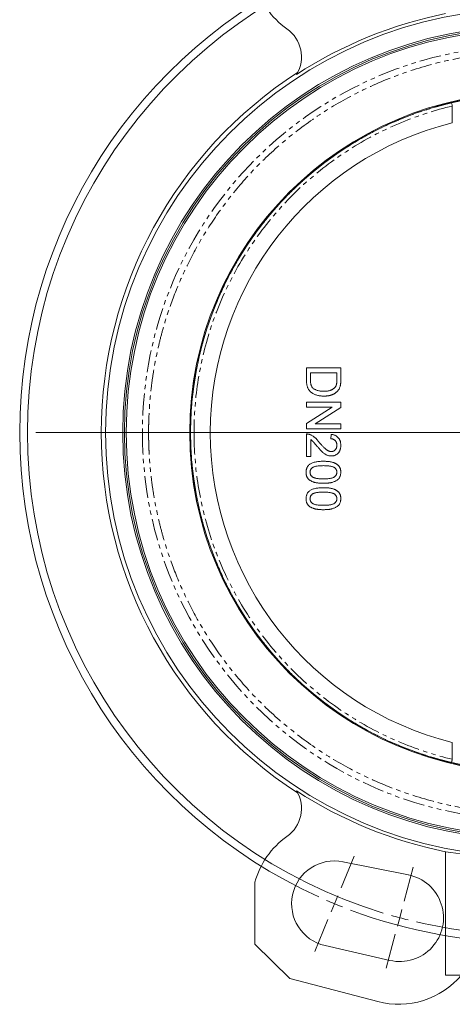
# Model space of a CAD drawing. Header units: millimetres. Extents: x 4 to 852, y -224 to 540.
# Tile 2 of 9: x 4 to 130, y 83 to 369. Entities that reach past the tile are written whole.
import ezdxf

# ---------------------------------------------------------------- set-up
doc = ezdxf.new("R2010")
doc.units = ezdxf.units.MM
doc.linetypes.add('PHANTOM', pattern=[12.7, 6.35, -1.27, 1.27, -1.27, 1.27, -1.27])

# ---------------------------------------------------------------- blocks, each defined once
blk = doc.blocks.new('SW_CENTERMARKSYMBOL_4')
at = {"color": 0, "linetype": 'Continuous', "lineweight": 0}
for p, q in [((32.85, -141.27), (-105.91, -141.27)), ((-17.06, -273.84), (-13.24, -264.6)), ((1.29, -277.7), (3.95, -267.8)), ((-18.98, -278.46), (-18.02, -276.15)), ((-18.98, -278.46), (-19.93, -280.77)), ((0, -282.53), (0.65, -280.12)), ((-20.89, -283.08), (-24.72, -292.32)), ((0, -282.53), (-0.65, -284.95)), ((-1.29, -287.36), (-3.95, -297.26))]:
    blk.add_line(p, q, dxfattribs=at)
for radius, start, end in [(146.25, 106.9588, 253.0412), (148.5, 114.4292, 245.5708), (148.5, 246.5354, 247.5), (148.5, 247.5, 248.4646), (148.5, 249.4292, 290.5708), (146.25, 254.0206, 255), (146.25, 255, 255.9794), (146.25, 256.9588, 283.0412)]:
    blk.add_arc((37.85, -141.27), radius, start, end, dxfattribs=at)

msp = doc.modelspace()

# ---------------------------------------------------------------- linework, layer by layer
at = {"color": 8, "linetype": 'PHANTOM', "lineweight": 0}
for p, q in [((129.8, 344.33), (129.8, 339.45)), ((129.8, 158.99), (129.8, 154.11))]:
    msp.add_line(p, q, dxfattribs=at)
at = {"color": 7, "linetype": 'Continuous', "lineweight": 15}
for p, q in [((87.33, 264.49), (87.33, 268.07)), ((87.33, 268.07), (97.33, 268.07)), ((97.33, 268.07), (97.33, 264.65)), ((88.49, 264.6), (88.49, 266.66)), ((88.49, 266.66), (96.18, 266.66)), ((96.18, 266.66), (96.18, 264.63)), ((87.33, 256.66), (87.33, 258.07)), ((87.33, 258.07), (97.33, 258.07)), ((97.33, 258.07), (97.33, 256.58)), ((87.33, 251.87), (94.8, 256.66)), ((94.8, 256.66), (87.33, 256.66)), ((97.33, 256.58), (89.87, 251.79)), ((87.33, 250.38), (87.33, 251.87)), ((97.33, 250.38), (87.33, 250.38)), ((89.87, 251.79), (97.33, 251.79)), ((97.33, 251.79), (97.33, 250.38)), ((87.33, 242.3), (87.33, 248.84)), ((88.62, 247.19), (88.62, 242.3)), ((94.51, 248.71), (94.39, 247.43)), ((87.33, 242.3), (88.62, 242.3)), ((127.83, 127.2), (127.83, 91.22)), ((97.97, 124.28), (117, 120.45)), ((72.33, 118.28), (72.33, 100.22)), ((72.33, 100.22), (82.46, 90.22)), ((111.65, 95.52), (92.73, 99.84)), ((82.46, 90.22), (108.09, 83.53)), ((127.83, 91.22), (139.83, 91.22))]:
    msp.add_line(p, q, dxfattribs=at)
at = {"color": 8, "linetype": 'PHANTOM', "lineweight": 0, "flags": 128}
msp.add_lwpolyline([(129.57, 345.3), (129.57, 345.28), (129.58, 345.23), (129.61, 345.13), (129.63, 345.01), (129.67, 344.87), (129.71, 344.7), (129.75, 344.52), (129.8, 344.33)], dxfattribs=at)
at = {"color": 7, "linetype": 'Continuous', "lineweight": 15}
for radius in [123.5, 118.5, 118, 99]:
    msp.add_circle((152.33, 249.22), radius, dxfattribs=at)
for centre, radius, start, end in [((95.51, 386.42), 24, 195.0985, 234.7336), ((152.33, 249.22), 124.46, 101.3532, 123.0442), ((152.33, 249.22), 117.5, 0, 180), ((75.87, 358.66), 10, 329.2649, 54.7336), ((152.33, 249.22), 124.75, 122.7912, 237.2088), ((152.33, 249.22), 98.75, 99.1261, 260.8739), ((152.33, 249.22), 93, 104.0246, 255.9754), ((152.33, 249.22), 117.5, 180, 360), ((75.87, 139.79), 10, 305.2664, 30.7351), ((152.33, 249.22), 124.46, 236.9558, 258.6468), ((95.51, 112.03), 24, 125.2664, 164.9015), ((95.51, 112.03), 12.5, 78.6312, 257.155), ((114.48, 107.96), 12.75, 257.155, 78.6312), ((114.16, 106.75), 24, 255.3615, 319.6907)]:
    msp.add_arc(centre, radius, start, end, dxfattribs=at)
at = {"color": 8, "linetype": 'PHANTOM', "lineweight": 0}
for start, end in [(0, 180), (180, 0)]:
    msp.add_arc((152.33, 249.22), 112.76, start, end, dxfattribs=at)
at = {"color": 7, "linetype": 'Continuous', "lineweight": 15}
msp.add_ellipse((146.71, 249.22), major_axis=(123.6, 0), ratio=0.998964, start_param=4.559082, end_param=4.656743, dxfattribs=at)
at = {"color": 8, "linetype": 'PHANTOM', "lineweight": 0}
for points, knots in [([(263.3, 249.22), (263.3, 249.56), (263.3, 250.24), (263.29, 251.27), (263.26, 252.29), (263.23, 253.31), (263.19, 254.33), (263.14, 255.35), (263.02, 257.3), (262.78, 260.17), (262.33, 264.04), (261.73, 267.96), (260.96, 272.03), (260.02, 276.14), (258.47, 281.86), (256, 289.18), (252.13, 298.08), (247.21, 307.09), (241.15, 316.06), (233.86, 324.8), (225.32, 333.1), (215.53, 340.73), (204.56, 347.42), (192.54, 352.94), (181.84, 356.36), (172.96, 358.33), (166.15, 359.4), (159.26, 360.05), (152.33, 360.26), (145.41, 360.05), (138.52, 359.4), (131.71, 358.33), (122.83, 356.36), (112.13, 352.94), (100.11, 347.42), (89.14, 340.73), (79.35, 333.1), (70.81, 324.8), (63.52, 316.06), (57.45, 307.09), (52.53, 298.08), (48.66, 289.18), (46.2, 281.86), (44.65, 276.14), (43.71, 272.03), (42.93, 267.96), (42.34, 264.04), (41.88, 260.17), (41.63, 257.05), (41.49, 254.59), (41.42, 252.8), (41.37, 251.01), (41.37, 249.82), (41.37, 249.22)], [0, 0, 0, 0, 0.002934, 0.005868, 0.008801, 0.011734, 0.014668, 0.017601, 0.020536, 0.031463, 0.042392, 0.054017, 0.065644, 0.078002, 0.090362, 0.116601, 0.144414, 0.173832, 0.20486, 0.237476, 0.271619, 0.307191, 0.344047, 0.382, 0.420819, 0.44048, 0.460256, 0.480109, 0.5, 0.519892, 0.539744, 0.55952, 0.579181, 0.618, 0.655953, 0.692809, 0.728381, 0.762524, 0.79514, 0.826168, 0.855586, 0.883399, 0.909639, 0.921997, 0.934356, 0.945981, 0.957608, 0.968535, 0.979464, 0.984599, 0.989732, 0.994865, 1, 1, 1, 1]), ([(53.59, 249.22), (53.59, 249.55), (53.6, 250.2), (53.61, 251.18), (53.63, 252.16), (53.67, 253.14), (53.71, 254.12), (53.77, 255.09), (53.83, 256.06), (53.9, 257.03), (53.98, 258), (54.07, 258.97), (54.17, 259.93), (54.28, 260.89), (54.4, 261.85), (54.53, 262.81), (54.67, 263.76), (54.81, 264.71), (55.15, 266.74), (55.73, 269.8), (56.69, 273.86), (57.79, 277.8), (59.56, 283.25), (62.24, 289.95), (66.1, 297.56), (70.3, 304.36), (75.05, 310.85), (80.28, 316.9), (86.31, 322.8), (92.58, 327.98), (99.37, 332.69), (106.37, 336.74), (112.67, 339.72), (117.79, 341.75), (121.06, 342.9), (123.61, 343.7), (125.39, 344.22), (126.94, 344.65), (128.28, 344.99), (129.14, 345.2), (129.57, 345.3)], [0, 0, 0, 0, 0.007435, 0.01486, 0.022275, 0.02968, 0.037074, 0.044459, 0.051833, 0.059198, 0.066552, 0.073897, 0.081231, 0.088555, 0.095869, 0.103173, 0.110467, 0.117751, 0.125024, 0.157078, 0.188599, 0.219586, 0.25004, 0.318659, 0.383195, 0.443647, 0.500016, 0.56555, 0.625004, 0.691442, 0.749992, 0.812486, 0.874981, 0.908053, 0.937488, 0.953668, 0.968744, 0.979733, 0.990152, 1, 1, 1, 1]), ([(129.8, 344.33), (124.88, 343.17), (119.92, 341.59), (110.12, 337.54), (105.28, 335.07), (95.95, 329.25), (91.47, 325.9), (83.08, 318.42), (79.18, 314.29), (72.15, 305.4), (69.03, 300.66), (63.68, 290.77), (61.46, 285.63), (57.95, 275.21), (56.66, 269.93), (54.99, 259.46), (54.59, 254.27), (54.59, 249.22)], [0, 0, 0, 0, 0.125, 0.125, 0.25, 0.25, 0.375, 0.375, 0.5, 0.5, 0.625, 0.625, 0.75, 0.75, 0.875, 0.875, 1, 1, 1, 1]), ([(129.57, 345.3), (129.66, 345.32), (129.84, 345.37), (130.1, 345.43), (130.37, 345.49), (130.72, 345.57), (131.16, 345.66), (131.68, 345.77), (132.18, 345.88), (132.83, 346.01), (133.61, 346.15), (134.31, 346.27), (134.82, 346.34), (135.16, 346.39), (135.48, 346.42), (135.73, 346.44), (135.93, 346.46), (136.08, 346.47), (136.16, 346.47), (136.21, 346.47)], [0, 0, 0, 0, 0.0319686, 0.0635021, 0.094644, 0.1254364, 0.1889532, 0.2509498, 0.3138714, 0.3754566, 0.5006719, 0.6251689, 0.6879692, 0.7503365, 0.8127818, 0.8750477, 0.9167646, 0.9583198, 1, 1, 1, 1]), ([(39.57, 249.22), (39.48, 249.22), (39.36, 249.22), (39.04, 249.22), (38.83, 249.22), (38.34, 249.22), (38.05, 249.22), (37.42, 249.22), (37.09, 249.22), (36.44, 249.22), (36.14, 249.22), (35.62, 249.22), (35.41, 249.22), (35.09, 249.22), (34.99, 249.22), (34.86, 249.22), (34.83, 249.22), (34.83, 249.22)], [0, 0, 0, 0, 0.125, 0.125, 0.25, 0.25, 0.375, 0.375, 0.5, 0.5, 0.625, 0.625, 0.75, 0.75, 0.875, 0.875, 1, 1, 1, 1]), ([(39.57, 249.22), (39.65, 249.22), (39.75, 249.22), (40, 249.22), (40.15, 249.22), (40.47, 249.22), (40.65, 249.22), (41.01, 249.22), (41.19, 249.22), (41.37, 249.22)], [0, 0, 0, 0, 0.25, 0.25, 0.5, 0.5, 0.75, 0.75, 1, 1, 1, 1]), ([(41.37, 249.22), (41.37, 248.88), (41.37, 248.2), (41.38, 247.18), (41.41, 246.15), (41.44, 245.13), (41.48, 244.11), (41.53, 243.09), (41.65, 241.14), (41.88, 238.27), (42.34, 234.41), (42.93, 230.48), (43.71, 226.42), (44.65, 222.3), (46.2, 216.59), (48.66, 209.27), (52.53, 200.36), (57.45, 191.35), (63.52, 182.38), (70.81, 173.64), (79.35, 165.34), (89.14, 157.72), (100.11, 151.02), (112.13, 145.5), (122.83, 142.08), (131.71, 140.11), (138.52, 139.04), (145.41, 138.4), (152.33, 138.18), (159.26, 138.4), (166.15, 139.04), (172.96, 140.11), (181.84, 142.08), (192.54, 145.5), (204.56, 151.02), (215.53, 157.72), (225.32, 165.34), (233.86, 173.64), (241.15, 182.38), (247.21, 191.35), (252.13, 200.36), (256, 209.27), (258.47, 216.59), (260.02, 222.3), (260.96, 226.42), (261.73, 230.48), (262.33, 234.41), (262.78, 238.27), (263.04, 241.4), (263.18, 243.86), (263.25, 245.64), (263.29, 247.43), (263.3, 248.63), (263.3, 249.22)], [0, 0, 0, 0, 0.0029342, 0.0058678, 0.008801, 0.0117343, 0.0146677, 0.0176015, 0.020536, 0.0314633, 0.0423921, 0.0540173, 0.065644, 0.078002, 0.0903616, 0.1166007, 0.1444141, 0.1738319, 0.2048603, 0.2374758, 0.2716194, 0.3071911, 0.3440474, 0.3820001, 0.4208187, 0.44048, 0.4602558, 0.4801086, 0.5000001, 0.5198916, 0.5397444, 0.5595201, 0.5791814, 0.618, 0.6559527, 0.692809, 0.7283808, 0.7625243, 0.7951399, 0.8261683, 0.855586, 0.8833994, 0.9096385, 0.9219966, 0.9343562, 0.9459814, 0.9576081, 0.9685354, 0.9794641, 0.9845985, 0.9897317, 0.9948651, 1, 1, 1, 1]), ([(129.57, 153.14), (129.25, 153.22), (128.61, 153.37), (127.63, 153.62), (126.61, 153.89), (125.28, 154.25), (123.61, 154.74), (121.06, 155.55), (117.79, 156.69), (112.67, 158.72), (106.37, 161.7), (99.37, 165.76), (92.58, 170.47), (86.31, 175.64), (80.28, 181.54), (75.05, 187.59), (70.3, 194.08), (66.1, 200.88), (62.24, 208.5), (59.56, 215.19), (57.79, 220.64), (56.69, 224.59), (55.73, 228.64), (55.09, 231.99), (54.68, 234.58), (54.43, 236.38), (54.2, 238.19), (54.02, 240.01), (53.86, 241.84), (53.74, 243.68), (53.66, 245.52), (53.6, 247.37), (53.6, 248.6), (53.59, 249.22)], [0, 0, 0, 0, 0.007333, 0.014986, 0.022961, 0.031256, 0.046333, 0.062512, 0.091947, 0.12502, 0.187514, 0.250008, 0.308559, 0.374996, 0.434451, 0.499985, 0.556353, 0.616806, 0.681342, 0.749961, 0.780415, 0.811402, 0.842923, 0.874977, 0.888724, 0.902508, 0.916328, 0.930183, 0.944075, 0.958002, 0.971965, 0.985965, 1, 1, 1, 1]), ([(53.59, 249.22), (53.59, 249.22), (53.62, 249.22), (53.72, 249.22), (53.79, 249.22), (53.99, 249.22), (54.1, 249.22), (54.35, 249.22), (54.48, 249.22), (54.59, 249.22)], [0, 0, 0, 0, 0.25, 0.25, 0.5, 0.5, 0.75, 0.75, 1, 1, 1, 1]), ([(54.59, 249.22), (54.59, 244.17), (54.99, 238.98), (56.66, 228.51), (57.95, 223.23), (61.46, 212.81), (63.68, 207.67), (69.03, 197.79), (72.15, 193.04), (79.18, 184.16), (83.08, 180.02), (91.47, 172.54), (95.95, 169.19), (105.28, 163.38), (110.12, 160.91), (119.92, 156.86), (124.88, 155.28), (129.8, 154.11)], [0, 0, 0, 0, 0.125, 0.125, 0.25, 0.25, 0.375, 0.375, 0.5, 0.5, 0.625, 0.625, 0.75, 0.75, 0.875, 0.875, 1, 1, 1, 1]), ([(129.8, 154.11), (129.77, 154), (129.74, 153.88), (129.68, 153.64), (129.66, 153.52), (129.61, 153.34), (129.59, 153.26), (129.57, 153.16), (129.57, 153.14), (129.57, 153.14)], [0, 0, 0, 0, 0.25, 0.25, 0.5, 0.5, 0.75, 0.75, 1, 1, 1, 1]), ([(136.21, 151.98), (136.17, 151.98), (136.11, 151.98), (136, 151.98), (135.88, 151.99), (135.71, 152), (135.48, 152.02), (135.16, 152.06), (134.81, 152.1), (134.3, 152.18), (133.6, 152.29), (132.82, 152.44), (132.17, 152.57), (131.67, 152.67), (131.15, 152.78), (130.63, 152.9), (130.1, 153.02), (129.75, 153.1), (129.57, 153.14)], [0, 0, 0, 0, 0.031472, 0.062832, 0.094202, 0.125706, 0.188302, 0.251082, 0.313073, 0.375494, 0.50081, 0.625102, 0.687072, 0.750397, 0.811959, 0.875021, 0.936733, 1, 1, 1, 1])]:
    msp.add_open_spline(points, degree=3, knots=knots, dxfattribs=at)
at = {"color": 7, "linetype": 'Continuous', "lineweight": 15}
for points, knots in [([(92.39, 259.86), (92.2, 259.87), (91.84, 259.87), (91.32, 259.92), (90.83, 260), (90.38, 260.12), (89.96, 260.26), (89.57, 260.42), (89.22, 260.6), (88.92, 260.8), (88.64, 261.01), (88.4, 261.23), (88.19, 261.46), (88, 261.7), (87.85, 261.97), (87.71, 262.25), (87.6, 262.56), (87.5, 262.9), (87.43, 263.26), (87.37, 263.65), (87.34, 264.06), (87.34, 264.34), (87.33, 264.49)], [0, 0, 0, 0, 0.070538, 0.137266, 0.200474, 0.260575, 0.317206, 0.370107, 0.419809, 0.466225, 0.510119, 0.552067, 0.591849, 0.630323, 0.668702, 0.708693, 0.750643, 0.795033, 0.841979, 0.891764, 0.944294, 1, 1, 1, 1]), ([(89.2, 262.23), (89.14, 262.29), (89.03, 262.41), (88.89, 262.61), (88.77, 262.84), (88.66, 263.11), (88.58, 263.41), (88.53, 263.76), (88.49, 264.16), (88.49, 264.45), (88.49, 264.6)], [0, 0, 0, 0, 0.0929166, 0.1907302, 0.2929595, 0.4026381, 0.5238561, 0.6633308, 0.8220355, 1, 1, 1, 1]), ([(95.97, 262.98), (95.99, 263.02), (96.03, 263.12), (96.07, 263.28), (96.1, 263.46), (96.13, 263.65), (96.15, 263.87), (96.17, 264.11), (96.18, 264.36), (96.18, 264.54), (96.18, 264.63)], [0, 0, 0, 0, 0.087425, 0.1852479, 0.2927384, 0.4112061, 0.5412456, 0.6827809, 0.836034, 1, 1, 1, 1]), ([(97.33, 264.65), (97.33, 264.55), (97.33, 264.37), (97.33, 264.11), (97.32, 263.86), (97.3, 263.63), (97.28, 263.42), (97.26, 263.23), (97.23, 263.05), (97.2, 262.93), (97.19, 262.88)], [0, 0, 0, 0, 0.157891, 0.306795, 0.445675, 0.574557, 0.694631, 0.805977, 0.907764, 1, 1, 1, 1]), ([(92.41, 261.27), (92.23, 261.28), (91.87, 261.28), (91.37, 261.33), (90.9, 261.41), (90.48, 261.52), (90.1, 261.66), (89.76, 261.82), (89.45, 262.01), (89.28, 262.16), (89.2, 262.23)], [0, 0, 0, 0, 0.159903, 0.30815, 0.444808, 0.572005, 0.689575, 0.799151, 0.902232, 1, 1, 1, 1]), ([(96.47, 261.43), (96.42, 261.36), (96.31, 261.23), (96.12, 261.06), (95.92, 260.89), (95.71, 260.74), (95.49, 260.6), (95.26, 260.47), (95.02, 260.35), (94.77, 260.25), (94.5, 260.16), (94.23, 260.08), (93.94, 260.01), (93.65, 259.96), (93.35, 259.91), (93.04, 259.88), (92.72, 259.87), (92.5, 259.86), (92.39, 259.86)], [0, 0, 0, 0, 0.056809, 0.113874, 0.170522, 0.227532, 0.285334, 0.343678, 0.403164, 0.464002, 0.525827, 0.589097, 0.653293, 0.719115, 0.786763, 0.855798, 0.926841, 1, 1, 1, 1]), ([(95.97, 262.98), (95.95, 262.92), (95.9, 262.8), (95.8, 262.63), (95.68, 262.47), (95.55, 262.32), (95.4, 262.17), (95.23, 262.03), (95.04, 261.89), (94.83, 261.77), (94.61, 261.65), (94.36, 261.55), (94.09, 261.46), (93.8, 261.39), (93.49, 261.34), (93.15, 261.3), (92.79, 261.28), (92.54, 261.27), (92.41, 261.27)], [0, 0, 0, 0, 0.045744, 0.0922, 0.139404, 0.188164, 0.238497, 0.290732, 0.345488, 0.403013, 0.462842, 0.52627, 0.593954, 0.665212, 0.741314, 0.822557, 0.908736, 1, 1, 1, 1]), ([(96.47, 261.43), (96.56, 261.53), (96.72, 261.74), (96.92, 262.09), (97.08, 262.47), (97.15, 262.74), (97.19, 262.88)], [0, 0, 0, 0, 0.242207, 0.487952, 0.738787, 1, 1, 1, 1]), ([(88.22, 248.7), (88.15, 248.73), (88.01, 248.77), (87.79, 248.81), (87.56, 248.84), (87.41, 248.84), (87.33, 248.84)], [0, 0, 0, 0, 0.249593, 0.49556, 0.747357, 1, 1, 1, 1]), ([(88.22, 248.7), (88.34, 248.66), (88.58, 248.57), (88.92, 248.4), (89.26, 248.19), (89.54, 247.99), (89.77, 247.81), (89.94, 247.66), (90.12, 247.48), (90.3, 247.3), (90.49, 247.1), (90.68, 246.88), (90.88, 246.64), (91.01, 246.48), (91.07, 246.4)], [0, 0, 0, 0, 0.1003958, 0.2044224, 0.310989, 0.4224687, 0.4810014, 0.5432033, 0.6094697, 0.6795302, 0.7538224, 0.8316278, 0.9138061, 1, 1, 1, 1]), ([(90.47, 245.2), (90.4, 245.29), (90.26, 245.46), (90.07, 245.69), (89.89, 245.91), (89.73, 246.1), (89.58, 246.27), (89.46, 246.41), (89.35, 246.53), (89.19, 246.71), (88.95, 246.94), (88.73, 247.11), (88.62, 247.19)], [0, 0, 0, 0, 0.124205, 0.23684, 0.33951, 0.431273, 0.511478, 0.580694, 0.639969, 0.687784, 0.850326, 1, 1, 1, 1]), ([(96.18, 245.53), (96.18, 245.6), (96.18, 245.74), (96.15, 245.94), (96.12, 246.12), (96.07, 246.3), (96, 246.47), (95.92, 246.63), (95.82, 246.77), (95.71, 246.91), (95.58, 247.03), (95.44, 247.13), (95.3, 247.22), (95.14, 247.3), (94.96, 247.35), (94.78, 247.4), (94.59, 247.42), (94.45, 247.42), (94.39, 247.43)], [0, 0, 0, 0, 0.07071, 0.138384, 0.203408, 0.26575, 0.326687, 0.386555, 0.445346, 0.504672, 0.563764, 0.621923, 0.680764, 0.739747, 0.800764, 0.864214, 0.930618, 1, 1, 1, 1]), ([(94.51, 248.71), (94.63, 248.7), (94.84, 248.67), (95.16, 248.61), (95.45, 248.52), (95.73, 248.41), (95.98, 248.28), (96.21, 248.12), (96.42, 247.95), (96.61, 247.75), (96.79, 247.53), (96.93, 247.29), (97.06, 247.04), (97.16, 246.77), (97.24, 246.48), (97.29, 246.17), (97.33, 245.84), (97.33, 245.62), (97.33, 245.5)], [0, 0, 0, 0, 0.0706814, 0.1375046, 0.2014902, 0.262892, 0.3225779, 0.3810011, 0.4382199, 0.4957946, 0.5534655, 0.6116895, 0.6706153, 0.7315638, 0.7941654, 0.859433, 0.9282014, 1, 1, 1, 1]), ([(94.57, 242.43), (94.47, 242.43), (94.28, 242.44), (93.98, 242.48), (93.69, 242.55), (93.39, 242.65), (93.1, 242.78), (92.8, 242.95), (92.49, 243.16), (92.23, 243.36), (92.01, 243.55), (91.83, 243.71), (91.64, 243.91), (91.43, 244.12), (91.21, 244.36), (90.98, 244.62), (90.73, 244.9), (90.56, 245.1), (90.47, 245.2)], [0, 0, 0, 0, 0.057939, 0.116005, 0.174714, 0.234565, 0.296863, 0.36409, 0.436213, 0.514034, 0.556745, 0.60462, 0.657433, 0.715782, 0.778864, 0.847518, 0.921237, 1, 1, 1, 1]), ([(91.07, 246.4), (91.18, 246.27), (91.39, 246.02), (91.7, 245.67), (91.99, 245.35), (92.26, 245.07), (92.51, 244.82), (92.74, 244.6), (92.95, 244.41), (93.14, 244.25), (93.33, 244.12), (93.51, 244.01), (93.69, 243.92), (93.87, 243.84), (94.04, 243.78), (94.22, 243.74), (94.39, 243.71), (94.5, 243.71), (94.56, 243.71)], [0, 0, 0, 0, 0.1114097, 0.2145264, 0.3094172, 0.3960872, 0.4742842, 0.5443739, 0.6064196, 0.6605816, 0.7097938, 0.7564506, 0.8007673, 0.8431683, 0.8842949, 0.9238845, 0.9623587, 1, 1, 1, 1]), ([(94.56, 243.71), (94.62, 243.71), (94.73, 243.71), (94.89, 243.74), (95.04, 243.78), (95.19, 243.83), (95.33, 243.9), (95.47, 243.99), (95.59, 244.09), (95.71, 244.21), (95.82, 244.34), (95.92, 244.49), (96, 244.64), (96.07, 244.8), (96.12, 244.97), (96.15, 245.15), (96.18, 245.34), (96.18, 245.47), (96.18, 245.53)], [0, 0, 0, 0, 0.0617638, 0.1211771, 0.1794261, 0.2368496, 0.2943294, 0.3532001, 0.4127314, 0.4745345, 0.5370707, 0.5996069, 0.6623842, 0.7259428, 0.790311, 0.8577206, 0.9272301, 1, 1, 1, 1]), ([(97.33, 245.5), (97.33, 245.39), (97.33, 245.16), (97.29, 244.83), (97.23, 244.53), (97.14, 244.23), (97.03, 243.96), (96.89, 243.7), (96.73, 243.47), (96.54, 243.25), (96.34, 243.06), (96.12, 242.89), (95.9, 242.75), (95.65, 242.63), (95.4, 242.54), (95.14, 242.48), (94.86, 242.43), (94.67, 242.43), (94.57, 242.43)], [0, 0, 0, 0, 0.074698, 0.145512, 0.213299, 0.278562, 0.342029, 0.404194, 0.465355, 0.526857, 0.587597, 0.646638, 0.704592, 0.761717, 0.819452, 0.878063, 0.937807, 1, 1, 1, 1]), ([(88.17, 239.92), (88.28, 240), (88.52, 240.16), (88.92, 240.35), (89.36, 240.52), (89.86, 240.66), (90.39, 240.76), (90.98, 240.84), (91.61, 240.88), (92.04, 240.89), (92.27, 240.89)], [0, 0, 0, 0, 0.097421, 0.200886, 0.311172, 0.429798, 0.55774, 0.694715, 0.84213, 1, 1, 1, 1]), ([(92.27, 240.89), (92.41, 240.89), (92.69, 240.88), (93.1, 240.87), (93.49, 240.84), (93.86, 240.8), (94.2, 240.75), (94.53, 240.69), (94.84, 240.62), (95.12, 240.53), (95.39, 240.44), (95.65, 240.33), (95.88, 240.21), (96.1, 240.09), (96.29, 239.95), (96.48, 239.8), (96.64, 239.64), (96.79, 239.47), (96.91, 239.28), (97.03, 239.09), (97.12, 238.88), (97.2, 238.66), (97.26, 238.44), (97.3, 238.19), (97.33, 237.94), (97.33, 237.77), (97.33, 237.68)], [0, 0, 0, 0, 0.0631131, 0.123612, 0.1809699, 0.2352565, 0.2870946, 0.3360236, 0.3823743, 0.4263251, 0.4682008, 0.5082389, 0.5466168, 0.5834877, 0.6190024, 0.6535903, 0.6871627, 0.7204281, 0.7532354, 0.7862647, 0.8195078, 0.8535484, 0.8883106, 0.9239975, 0.9613511, 1, 1, 1, 1]), ([(87.21, 237.68), (87.21, 237.8), (87.22, 238.02), (87.26, 238.35), (87.34, 238.66), (87.44, 238.95), (87.58, 239.22), (87.75, 239.48), (87.94, 239.71), (88.09, 239.85), (88.17, 239.92)], [0, 0, 0, 0, 0.137903, 0.268873, 0.395178, 0.517089, 0.636743, 0.756222, 0.876628, 1, 1, 1, 1]), ([(88.36, 237.68), (88.36, 237.75), (88.37, 237.88), (88.4, 238.07), (88.46, 238.26), (88.54, 238.44), (88.65, 238.6), (88.78, 238.76), (88.93, 238.91), (89.11, 239.06), (89.33, 239.19), (89.6, 239.3), (89.92, 239.4), (90.29, 239.48), (90.71, 239.53), (91.18, 239.58), (91.71, 239.6), (92.08, 239.61), (92.27, 239.61)], [0, 0, 0, 0, 0.040773, 0.080851, 0.120114, 0.160024, 0.200507, 0.242303, 0.286488, 0.332651, 0.383767, 0.443091, 0.510974, 0.588295, 0.675908, 0.773346, 0.881594, 1, 1, 1, 1]), ([(92.27, 239.61), (92.46, 239.6), (92.82, 239.6), (93.34, 239.58), (93.81, 239.53), (94.24, 239.47), (94.62, 239.39), (94.95, 239.29), (95.25, 239.18), (95.42, 239.08), (95.5, 239.03)], [0, 0, 0, 0, 0.170464, 0.327198, 0.470509, 0.6006, 0.717486, 0.822846, 0.916112, 1, 1, 1, 1]), ([(96.18, 237.7), (96.18, 237.76), (96.18, 237.89), (96.14, 238.09), (96.09, 238.27), (96.01, 238.44), (95.91, 238.6), (95.8, 238.76), (95.66, 238.9), (95.55, 238.98), (95.5, 239.03)], [0, 0, 0, 0, 0.127665, 0.251739, 0.372753, 0.492147, 0.61407, 0.737197, 0.865607, 1, 1, 1, 1]), ([(92.27, 234.48), (92.12, 234.48), (91.85, 234.48), (91.44, 234.5), (91.05, 234.53), (90.69, 234.56), (90.34, 234.61), (90.01, 234.68), (89.71, 234.75), (89.42, 234.83), (89.15, 234.92), (88.9, 235.03), (88.67, 235.14), (88.45, 235.27), (88.25, 235.41), (88.07, 235.56), (87.9, 235.72), (87.76, 235.89), (87.63, 236.08), (87.51, 236.27), (87.42, 236.48), (87.34, 236.7), (87.28, 236.93), (87.24, 237.17), (87.21, 237.42), (87.21, 237.6), (87.21, 237.68)], [0, 0, 0, 0, 0.062872, 0.122832, 0.17965, 0.233952, 0.285542, 0.334512, 0.380903, 0.424808, 0.466441, 0.506514, 0.545055, 0.581854, 0.61747, 0.652087, 0.685899, 0.719192, 0.752198, 0.785256, 0.818671, 0.852838, 0.88763, 0.923638, 0.961023, 1, 1, 1, 1]), ([(92.27, 235.76), (92.08, 235.76), (91.71, 235.76), (91.18, 235.79), (90.71, 235.83), (90.29, 235.89), (89.92, 235.97), (89.6, 236.06), (89.33, 236.17), (89.11, 236.31), (88.93, 236.45), (88.78, 236.6), (88.65, 236.76), (88.54, 236.93), (88.46, 237.11), (88.4, 237.29), (88.37, 237.49), (88.36, 237.62), (88.36, 237.68)], [0, 0, 0, 0, 0.118432, 0.226295, 0.323755, 0.41098, 0.488319, 0.556611, 0.615569, 0.667048, 0.713541, 0.757735, 0.79954, 0.839813, 0.879732, 0.91913, 0.959218, 1, 1, 1, 1]), ([(96.18, 237.7), (96.18, 237.63), (96.17, 237.49), (96.14, 237.29), (96.08, 237.1), (95.99, 236.92), (95.88, 236.74), (95.74, 236.59), (95.59, 236.43), (95.4, 236.29), (95.18, 236.16), (94.91, 236.05), (94.59, 235.96), (94.22, 235.89), (93.8, 235.83), (93.34, 235.79), (92.82, 235.76), (92.46, 235.76), (92.27, 235.76)], [0, 0, 0, 0, 0.043121, 0.084377, 0.125224, 0.166121, 0.207409, 0.24988, 0.294247, 0.341319, 0.392938, 0.452327, 0.519798, 0.596832, 0.682939, 0.778449, 0.884366, 1, 1, 1, 1]), ([(97.33, 237.68), (97.33, 237.55), (97.32, 237.3), (97.26, 236.93), (97.16, 236.59), (97.02, 236.26), (96.84, 235.96), (96.63, 235.7), (96.37, 235.47), (96.09, 235.27), (95.76, 235.1), (95.41, 234.95), (95.02, 234.81), (94.68, 234.71), (94.38, 234.64), (94.13, 234.6), (93.87, 234.56), (93.58, 234.53), (93.28, 234.51), (92.96, 234.49), (92.62, 234.48), (92.39, 234.48), (92.27, 234.48)], [0, 0, 0, 0, 0.056725, 0.111439, 0.164371, 0.21644, 0.267394, 0.317343, 0.367257, 0.418163, 0.471358, 0.52792, 0.588017, 0.652172, 0.686383, 0.72325, 0.762597, 0.804726, 0.849443, 0.896709, 0.946889, 1, 1, 1, 1]), ([(88.17, 232.22), (88.28, 232.3), (88.52, 232.47), (88.92, 232.66), (89.36, 232.83), (89.86, 232.96), (90.39, 233.07), (90.98, 233.14), (91.61, 233.19), (92.04, 233.19), (92.27, 233.2)], [0, 0, 0, 0, 0.097421, 0.200886, 0.311172, 0.429798, 0.55774, 0.694715, 0.84213, 1, 1, 1, 1]), ([(92.27, 233.2), (92.41, 233.19), (92.69, 233.19), (93.1, 233.18), (93.49, 233.15), (93.86, 233.11), (94.2, 233.06), (94.53, 233), (94.84, 232.93), (95.12, 232.84), (95.39, 232.75), (95.65, 232.64), (95.88, 232.52), (96.1, 232.4), (96.29, 232.25), (96.48, 232.11), (96.64, 231.95), (96.79, 231.77), (96.91, 231.59), (97.03, 231.4), (97.12, 231.19), (97.2, 230.97), (97.26, 230.74), (97.3, 230.5), (97.33, 230.25), (97.33, 230.08), (97.33, 229.99)], [0, 0, 0, 0, 0.0631131, 0.123612, 0.1809699, 0.2352565, 0.2870946, 0.3360236, 0.3823743, 0.4263251, 0.4682008, 0.5082389, 0.5466168, 0.5834877, 0.6190024, 0.6535903, 0.6871627, 0.7204281, 0.7532354, 0.7862647, 0.8195078, 0.8535484, 0.8883106, 0.9239975, 0.9613511, 1, 1, 1, 1]), ([(87.21, 229.99), (87.21, 230.11), (87.22, 230.33), (87.26, 230.66), (87.34, 230.97), (87.44, 231.26), (87.58, 231.53), (87.75, 231.78), (87.94, 232.02), (88.09, 232.16), (88.17, 232.22)], [0, 0, 0, 0, 0.137903, 0.268873, 0.395178, 0.517089, 0.636743, 0.756222, 0.876628, 1, 1, 1, 1]), ([(92.27, 226.79), (92.12, 226.79), (91.85, 226.79), (91.44, 226.81), (91.05, 226.83), (90.69, 226.87), (90.34, 226.92), (90.01, 226.98), (89.71, 227.05), (89.42, 227.14), (89.15, 227.23), (88.9, 227.34), (88.67, 227.45), (88.45, 227.58), (88.25, 227.72), (88.07, 227.87), (87.9, 228.03), (87.76, 228.2), (87.63, 228.38), (87.51, 228.58), (87.42, 228.79), (87.34, 229.01), (87.28, 229.24), (87.24, 229.48), (87.21, 229.73), (87.21, 229.9), (87.21, 229.99)], [0, 0, 0, 0, 0.062872, 0.122832, 0.17965, 0.233952, 0.285542, 0.334512, 0.380903, 0.424808, 0.466441, 0.506514, 0.545055, 0.581854, 0.61747, 0.652087, 0.685899, 0.719192, 0.752198, 0.785256, 0.818671, 0.852838, 0.88763, 0.923638, 0.961023, 1, 1, 1, 1]), ([(88.36, 229.99), (88.36, 230.06), (88.37, 230.19), (88.4, 230.38), (88.46, 230.57), (88.54, 230.74), (88.65, 230.91), (88.78, 231.07), (88.93, 231.22), (89.11, 231.37), (89.33, 231.5), (89.6, 231.61), (89.92, 231.71), (90.29, 231.78), (90.71, 231.84), (91.18, 231.88), (91.71, 231.91), (92.08, 231.91), (92.27, 231.91)], [0, 0, 0, 0, 0.040773, 0.080851, 0.120114, 0.160024, 0.200507, 0.242303, 0.286488, 0.332651, 0.383767, 0.443091, 0.510974, 0.588295, 0.675908, 0.773346, 0.881594, 1, 1, 1, 1]), ([(92.27, 228.07), (92.08, 228.07), (91.71, 228.07), (91.18, 228.1), (90.71, 228.14), (90.29, 228.2), (89.92, 228.28), (89.6, 228.37), (89.33, 228.48), (89.11, 228.61), (88.93, 228.76), (88.78, 228.91), (88.65, 229.07), (88.54, 229.24), (88.46, 229.42), (88.4, 229.6), (88.37, 229.79), (88.36, 229.92), (88.36, 229.99)], [0, 0, 0, 0, 0.118432, 0.226295, 0.323755, 0.41098, 0.488319, 0.556611, 0.615569, 0.667048, 0.713541, 0.757735, 0.79954, 0.839813, 0.879732, 0.91913, 0.959218, 1, 1, 1, 1]), ([(92.27, 231.91), (92.46, 231.91), (92.82, 231.91), (93.34, 231.88), (93.81, 231.84), (94.24, 231.78), (94.62, 231.7), (94.95, 231.6), (95.25, 231.48), (95.42, 231.38), (95.5, 231.34)], [0, 0, 0, 0, 0.170464, 0.327198, 0.470509, 0.6006, 0.717486, 0.822846, 0.916112, 1, 1, 1, 1]), ([(96.18, 230.01), (96.18, 229.93), (96.17, 229.8), (96.14, 229.6), (96.08, 229.4), (95.99, 229.22), (95.88, 229.05), (95.74, 228.89), (95.59, 228.74), (95.4, 228.6), (95.18, 228.47), (94.91, 228.36), (94.59, 228.27), (94.22, 228.2), (93.8, 228.14), (93.34, 228.1), (92.82, 228.07), (92.46, 228.07), (92.27, 228.07)], [0, 0, 0, 0, 0.043121, 0.084377, 0.125224, 0.166121, 0.207409, 0.24988, 0.294247, 0.341319, 0.392938, 0.452327, 0.519798, 0.596832, 0.682939, 0.778449, 0.884366, 1, 1, 1, 1]), ([(97.33, 229.99), (97.33, 229.86), (97.32, 229.61), (97.26, 229.24), (97.16, 228.89), (97.02, 228.57), (96.84, 228.27), (96.63, 228), (96.37, 227.77), (96.09, 227.58), (95.76, 227.41), (95.41, 227.26), (95.02, 227.12), (94.68, 227.02), (94.38, 226.95), (94.13, 226.91), (93.87, 226.87), (93.58, 226.84), (93.28, 226.81), (92.96, 226.8), (92.62, 226.79), (92.39, 226.79), (92.27, 226.79)], [0, 0, 0, 0, 0.056725, 0.111439, 0.164371, 0.21644, 0.267394, 0.317343, 0.367257, 0.418163, 0.471358, 0.52792, 0.588017, 0.652172, 0.686383, 0.72325, 0.762597, 0.804726, 0.849443, 0.896709, 0.946889, 1, 1, 1, 1]), ([(96.18, 230.01), (96.18, 230.07), (96.18, 230.2), (96.14, 230.39), (96.09, 230.57), (96.01, 230.75), (95.91, 230.91), (95.8, 231.06), (95.66, 231.21), (95.55, 231.29), (95.5, 231.34)], [0, 0, 0, 0, 0.127665, 0.251739, 0.372753, 0.492147, 0.61407, 0.737197, 0.865607, 1, 1, 1, 1])]:
    msp.add_open_spline(points, degree=3, knots=knots, dxfattribs=at)

# ---------------------------------------------------------------- block references
at = {"color": 7, "linetype": 'Continuous', "lineweight": 0}
msp.add_blockref('SW_CENTERMARKSYMBOL_4', (114.48, 390.49), dxfattribs=at)

doc.saveas('drawing.dxf')
